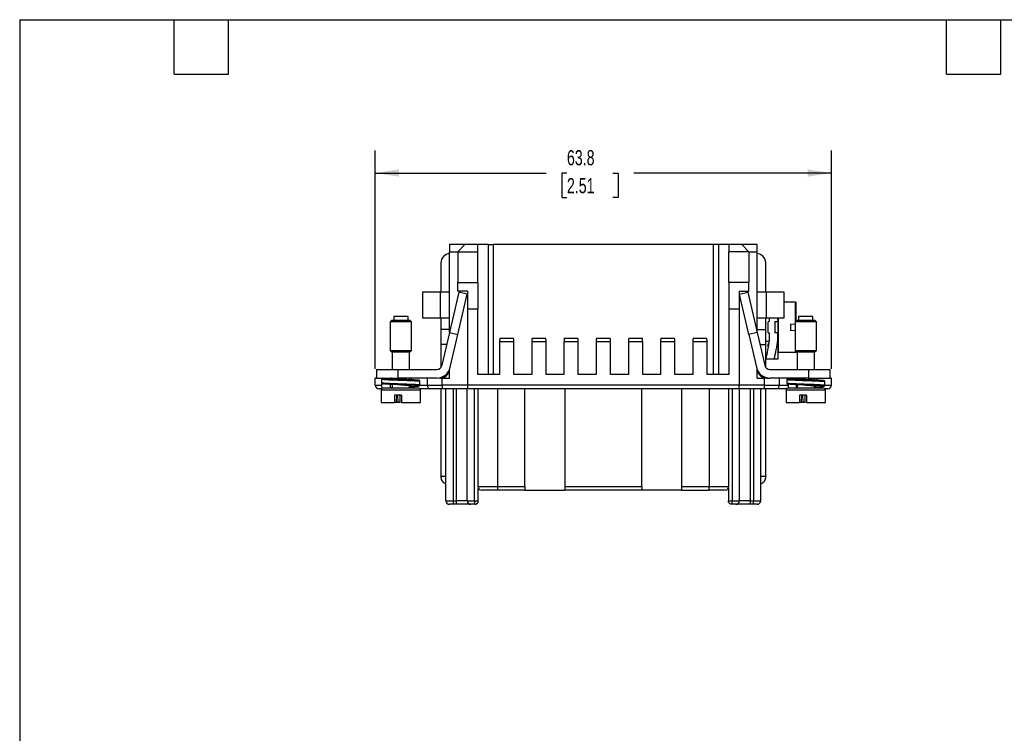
# Model space of a CAD drawing. Header units: millimetres. Extents: x 6 to 273, y 6 to 210.
# Tile 7 of 12: x 6 to 144, y 110 to 210. Entities that reach past the tile are written whole.
import ezdxf

# ---------------------------------------------------------------- set-up
doc = ezdxf.new("R2010")
doc.units = ezdxf.units.MM
doc.linetypes.add('SLD-Solid', pattern=[0])
doc.layers.add('DIMENSIONS', color=140, linetype='SLD-Solid', lineweight=25)
doc.layers.add('TEXT', color=140, linetype='SLD-Solid', lineweight=25)
doc.styles.add('SLDTEXTSTYLE0', font='TXT', dxfattribs={"width": 0.7})
doc.dimstyles.new('SLDDIMSTYLE0', dxfattribs={"dimtxt": 2.158008, "dimasz": 3.302, "dimexe": 0, "dimexo": 0.0625, "dimgap": 0.539502, "dimtad": 0, "dimtih": 1, "dimtoh": 1, "dimrnd": 1e-09, "dimzin": 12, "dimdsep": 46, "dimtxsty": 'SLDTEXTSTYLE0', "dimsah": 1, "dimcen": 0.09, "dimadec": 0, "dimazin": 3, "dimtfac": 1, "dimtofl": 0, "dimtmove": 0, "dimatfit": 3, "dimfxl": 0, "dimfrac": 2, "dimtolj": 1, "dimtzin": 12, "dimarcsym": 0})

# ---------------------------------------------------------------- blocks, each defined once
blk = doc.blocks.new('_D_6')
at = {"layer": 'DIMENSIONS'}
for p, q in [((56.06, 160.73), (56.06, 191.28)), ((119.81, 160.73), (119.81, 191.28)), ((56.06, 188.11), (79.93, 188.11)), ((82.85, 188.11), (82.13, 188.11)), ((82.13, 188.11), (82.13, 184.68)), ((89.27, 188.11), (89.99, 188.11)), ((89.99, 188.11), (89.99, 184.68)), ((119.81, 188.11), (92.19, 188.11)), ((82.13, 184.68), (82.85, 184.68)), ((89.99, 184.68), (89.27, 184.68))]:
    blk.add_line(p, q, dxfattribs=at)
for points in [[(56.06, 188.11), (59.36, 187.6), (59.36, 188.62)], [(119.81, 188.11), (116.51, 188.62), (116.51, 187.6)]]:
    blk.add_solid(points, dxfattribs=at)
at = {"layer": 'DIMENSIONS', "char_height": 2.117, "attachment_point": 1, "style": 'SLDTEXTSTYLE0'}
for s, insert in [('63.8', (82.85, 191.32)), ('2.51', (82.85, 187.41))]:
    blk.add_mtext(s, dxfattribs=dict(at, insert=insert))

msp = doc.modelspace()

# ---------------------------------------------------------------- linework, layer by layer
for p, q in [((66.436, 178.106), (66.436, 177.106)), ((68.586, 178.106), (66.436, 178.106)), ((67.586, 177.106), (68.586, 178.106)), ((70.386, 178.106), (68.586, 178.106)), ((70.386, 177.106), (70.386, 178.106)), ((71.822, 178.106), (70.386, 178.106)), ((71.822, 178.106), (71.822, 159.956)), ((71.822, 178.106), (72.572, 178.106)), ((72.572, 159.956), (72.572, 178.106)), ((103.301, 178.106), (72.572, 178.106)), ((103.301, 178.106), (103.301, 159.956)), ((104.051, 178.106), (103.301, 178.106)), ((104.051, 178.106), (104.051, 159.956)), ((105.486, 178.106), (104.051, 178.106)), ((107.286, 178.106), (105.486, 178.106)), ((105.486, 178.106), (105.486, 177.106)), ((107.286, 178.106), (108.286, 177.106)), ((109.436, 178.106), (107.286, 178.106)), ((109.436, 177.106), (109.436, 178.106)), ((66.436, 165.84), (66.436, 177.106)), ((66.436, 177.106), (67.586, 177.106)), ((67.586, 177.106), (70.386, 177.106)), ((67.586, 177.106), (67.586, 172.806)), ((70.386, 172.806), (70.386, 177.106)), ((108.286, 177.106), (105.486, 177.106)), ((105.486, 172.806), (105.486, 177.106)), ((108.286, 177.106), (108.286, 172.806)), ((108.286, 177.106), (109.436, 177.106)), ((109.436, 165.84), (109.436, 177.106)), ((65.236, 175.556), (65.236, 171.456)), ((110.636, 171.456), (110.636, 175.556)), ((67.586, 171.606), (67.586, 172.806)), ((67.586, 172.806), (70.386, 172.806)), ((70.386, 172.806), (70.386, 169.106)), ((108.286, 172.806), (105.486, 172.806)), ((105.486, 172.806), (105.486, 169.106)), ((108.286, 171.606), (108.286, 172.806)), ((62.636, 171.456), (62.636, 167.856)), ((65.136, 171.456), (62.636, 171.456)), ((65.136, 171.456), (65.136, 167.856)), ((66.436, 171.456), (65.136, 171.456)), ((67.736, 171.456), (66.428, 165.805)), ((68.936, 171.606), (67.586, 171.606)), ((67.598, 165.535), (68.906, 171.185)), ((68.906, 171.185), (67.736, 171.456)), ((68.936, 171.606), (68.936, 169.106)), ((106.936, 171.606), (106.936, 169.106)), ((106.936, 171.606), (108.286, 171.606)), ((106.967, 171.185), (108.136, 171.456)), ((108.275, 165.535), (106.967, 171.185)), ((108.136, 171.456), (109.444, 165.805)), ((110.736, 171.456), (109.436, 171.456)), ((110.736, 167.856), (110.736, 171.456)), ((113.236, 171.456), (110.736, 171.456)), ((113.236, 167.856), (113.236, 171.456)), ((114.812, 170.056), (113.236, 170.056)), ((114.812, 167.383), (114.812, 170.056)), ((58.636, 168.062), (58.636, 167.562)), ((59.49, 168.062), (58.636, 168.062)), ((60.636, 168.062), (59.49, 168.062)), ((60.636, 167.562), (60.636, 168.062)), ((68.936, 169.106), (68.936, 158.456)), ((70.386, 169.106), (68.936, 169.106)), ((70.386, 159.956), (70.386, 169.106)), ((106.936, 169.106), (105.486, 169.106)), ((105.486, 169.106), (105.486, 159.956)), ((106.936, 169.106), (106.936, 158.456)), ((115.236, 168.062), (115.236, 167.562)), ((116.09, 168.062), (115.236, 168.062)), ((117.236, 168.062), (116.09, 168.062)), ((117.236, 167.562), (117.236, 168.062)), ((58.39, 167.562), (58.136, 167.308)), ((58.136, 167.308), (58.136, 163.316)), ((61.136, 167.308), (58.136, 167.308)), ((58.39, 167.562), (60.882, 167.562)), ((61.136, 167.308), (60.882, 167.562)), ((61.136, 163.316), (61.136, 167.308)), ((62.636, 167.856), (65.136, 167.856)), ((65.136, 167.856), (66.436, 167.856)), ((65.236, 167.856), (65.236, 166.256)), ((109.436, 167.856), (110.736, 167.856)), ((110.636, 166.256), (110.636, 167.856)), ((110.736, 167.856), (113.236, 167.856)), ((110.912, 167.206), (110.912, 165.906)), ((111.112, 167.356), (111.062, 167.356)), ((111.112, 167.856), (111.112, 167.356)), ((111.912, 167.356), (112.312, 167.356)), ((111.912, 167.356), (111.912, 165.756)), ((112.312, 167.356), (112.312, 167.856)), ((112.412, 163.056), (112.412, 167.856)), ((114.112, 166.986), (114.736, 167.04)), ((114.112, 166.986), (114.112, 166.126)), ((114.99, 167.562), (114.736, 167.308)), ((114.736, 167.308), (114.736, 163.316)), ((117.736, 167.308), (114.736, 167.308)), ((114.99, 167.562), (117.482, 167.562)), ((117.736, 167.308), (117.482, 167.562)), ((117.736, 163.316), (117.736, 167.308)), ((66.436, 166.256), (65.236, 166.256)), ((65.236, 166.256), (65.236, 164.156)), ((66.428, 165.805), (65.371, 161.237)), ((66.428, 165.805), (67.598, 165.535)), ((66.54, 160.966), (67.598, 165.535)), ((109.444, 165.805), (108.275, 165.535)), ((108.275, 165.535), (109.333, 160.966)), ((109.436, 166.256), (110.636, 166.256)), ((109.444, 165.805), (110.502, 161.237)), ((110.636, 164.156), (110.636, 166.256)), ((111.062, 165.756), (111.112, 165.756)), ((111.112, 165.756), (111.112, 164.756)), ((112.312, 165.756), (111.912, 165.756)), ((112.312, 164.756), (112.312, 165.756)), ((114.736, 166.071), (114.112, 166.126)), ((66.047, 164.156), (65.236, 164.156)), ((65.236, 164.156), (65.236, 160.951)), ((73.436, 164.506), (73.436, 159.956)), ((75.436, 164.506), (73.436, 164.506)), ((75.367, 165.006), (73.505, 165.006)), ((75.436, 159.956), (75.436, 164.506)), ((77.936, 164.506), (77.936, 159.956)), ((79.936, 164.506), (77.936, 164.506)), ((79.867, 165.006), (78.005, 165.006)), ((79.936, 159.956), (79.936, 164.506)), ((82.436, 164.506), (82.436, 159.956)), ((84.436, 164.506), (82.436, 164.506)), ((84.367, 165.006), (82.505, 165.006)), ((84.436, 159.956), (84.436, 164.506)), ((86.936, 164.506), (86.936, 159.956)), ((88.936, 164.506), (86.936, 164.506)), ((88.867, 165.006), (87.005, 165.006)), ((88.936, 159.956), (88.936, 164.506)), ((91.436, 164.506), (91.436, 159.956)), ((93.436, 164.506), (91.436, 164.506)), ((93.367, 165.006), (91.505, 165.006)), ((93.436, 159.956), (93.436, 164.506)), ((95.936, 164.506), (95.936, 159.956)), ((97.936, 164.506), (95.936, 164.506)), ((97.867, 165.006), (96.005, 165.006)), ((97.936, 159.956), (97.936, 164.506)), ((100.436, 164.506), (100.436, 159.956)), ((102.436, 164.506), (100.436, 164.506)), ((102.367, 165.006), (100.505, 165.006)), ((102.436, 159.956), (102.436, 164.506)), ((109.826, 164.156), (110.636, 164.156)), ((110.636, 164.606), (111.088, 164.606)), ((110.636, 160.951), (110.636, 164.156)), ((110.965, 163.806), (110.912, 163.806)), ((112.312, 164.756), (112.312, 162.106)), ((58.136, 163.316), (58.39, 163.062)), ((58.136, 163.316), (61.136, 163.316)), ((60.882, 163.062), (58.39, 163.062)), ((58.411, 163.062), (58.411, 160.656)), ((60.861, 160.656), (60.861, 163.062)), ((60.882, 163.062), (61.136, 163.316)), ((112.412, 163.056), (114.812, 163.056)), ((114.736, 163.316), (114.99, 163.062)), ((114.736, 163.316), (117.736, 163.316)), ((114.812, 163.056), (114.812, 163.241)), ((117.482, 163.062), (114.99, 163.062)), ((115.011, 163.062), (115.011, 160.656)), ((117.461, 160.656), (117.461, 163.062)), ((117.482, 163.062), (117.736, 163.316)), ((111.836, 162.106), (110.636, 162.106)), ((56.236, 160.656), (56.236, 159.456)), ((56.236, 160.656), (59.236, 160.656)), ((59.236, 159.456), (59.236, 160.656)), ((59.236, 160.656), (64.64, 160.656)), ((66.436, 159.456), (66.436, 160.647)), ((73.436, 159.956), (70.386, 159.956)), ((77.936, 159.956), (75.436, 159.956)), ((82.436, 159.956), (79.936, 159.956)), ((86.936, 159.956), (84.436, 159.956)), ((91.436, 159.956), (88.936, 159.956)), ((95.936, 159.956), (93.436, 159.956)), ((100.436, 159.956), (97.936, 159.956)), ((105.486, 159.956), (102.436, 159.956)), ((109.436, 159.456), (109.436, 160.647)), ((111.233, 160.656), (116.636, 160.656)), ((116.636, 160.656), (116.636, 159.456)), ((116.636, 160.656), (119.636, 160.656)), ((119.636, 159.456), (119.636, 160.656)), ((56.061, 158.456), (56.061, 159.456)), ((56.236, 159.456), (56.061, 159.456)), ((56.061, 158.456), (56.986, 158.456)), ((56.236, 159.456), (59.236, 159.456)), ((56.986, 158.212), (56.986, 158.712)), ((56.992, 158.806), (56.992, 159.306)), ((57.248, 158.635), (57.141, 158.656)), ((58.186, 158.062), (58.186, 158.571)), ((58.411, 159.456), (58.411, 159.41)), ((58.411, 158.561), (58.411, 158.062)), ((64.64, 159.456), (59.236, 159.456)), ((60.861, 159.262), (60.861, 159.456)), ((60.861, 158.062), (60.861, 158.414)), ((61.121, 159.251), (61.121, 159.456)), ((62.273, 158.456), (63.305, 158.456)), ((62.286, 158.512), (62.286, 159.012)), ((63.305, 159.456), (63.305, 158.456)), ((63.305, 158.456), (65.389, 158.456)), ((65.036, 159.456), (65.036, 159.496)), ((65.389, 159.456), (65.036, 159.456)), ((65.389, 159.456), (66.436, 159.456)), ((65.389, 158.456), (65.389, 159.456)), ((68.936, 158.456), (65.389, 158.456)), ((65.389, 158.456), (65.389, 157.956)), ((106.936, 158.456), (68.936, 158.456)), ((68.936, 158.456), (68.936, 157.956)), ((106.936, 157.956), (106.936, 158.456)), ((110.484, 158.456), (106.936, 158.456)), ((109.436, 159.456), (110.484, 159.456)), ((110.484, 158.456), (110.484, 159.456)), ((110.836, 159.456), (110.484, 159.456)), ((110.484, 158.456), (112.568, 158.456)), ((110.484, 157.956), (110.484, 158.456)), ((110.836, 159.496), (110.836, 159.456)), ((110.836, 159.456), (111.233, 159.456)), ((116.636, 159.456), (111.233, 159.456)), ((112.568, 158.456), (112.568, 159.456)), ((112.568, 158.456), (113.826, 158.456)), ((113.586, 159.271), (113.586, 158.771)), ((113.826, 158.212), (113.826, 158.596)), ((114.882, 159.456), (114.882, 159.386)), ((114.918, 158.062), (114.918, 158.525)), ((115.011, 159.456), (115.011, 159.369)), ((115.011, 158.521), (115.011, 158.062)), ((116.236, 158.47), (116.236, 158.47)), ((116.636, 159.456), (119.636, 159.456)), ((117.461, 159.222), (117.461, 159.456)), ((117.461, 158.062), (117.461, 158.372)), ((117.811, 159.205), (117.811, 159.456)), ((118.886, 158.471), (118.886, 158.971)), ((118.892, 158.456), (119.811, 158.456)), ((119.811, 159.456), (119.636, 159.456)), ((119.811, 158.456), (119.811, 159.456)), ((56.886, 157.812), (56.886, 156.062)), ((56.886, 157.812), (62.386, 157.812)), ((58.186, 158.062), (57.136, 158.062)), ((62.109, 158.062), (57.138, 158.062)), ((59.734, 157.062), (58.745, 157.062)), ((58.745, 157.062), (58.745, 156.062)), ((59.03, 156.062), (59.07, 157.062)), ((59.033, 156.062), (59.072, 157.054)), ((59.072, 157.053), (59.075, 157.062)), ((59.072, 157.062), (59.072, 157.06)), ((59.211, 157.06), (59.211, 157.062)), ((59.253, 156.062), (59.214, 157.062)), ((59.539, 156.062), (59.539, 157.062)), ((59.734, 157.062), (59.734, 156.062)), ((61.121, 158.054), (61.121, 158.272)), ((62.386, 156.062), (62.386, 157.812)), ((65.236, 157.956), (65.236, 145.756)), ((68.936, 157.956), (65.389, 157.956)), ((65.936, 142.306), (65.936, 157.956)), ((66.936, 157.956), (66.936, 142.306)), ((67.411, 142.306), (67.411, 157.956)), ((68.911, 142.306), (68.911, 157.956)), ((106.936, 157.956), (68.936, 157.956)), ((69.911, 142.306), (69.911, 157.956)), ((70.386, 157.956), (70.386, 144.306)), ((73.136, 157.956), (73.136, 144.306)), ((76.986, 144.306), (76.986, 157.956)), ((82.536, 157.956), (82.536, 144.306)), ((93.336, 144.306), (93.336, 157.956)), ((98.886, 157.956), (98.886, 144.306)), ((102.736, 157.956), (102.736, 144.306)), ((105.486, 144.306), (105.486, 157.956)), ((105.961, 157.956), (105.961, 142.306)), ((110.484, 157.956), (106.936, 157.956)), ((106.961, 142.306), (106.961, 157.956)), ((108.461, 157.956), (108.461, 142.306)), ((108.936, 157.956), (108.936, 142.306)), ((109.936, 142.306), (109.936, 157.956)), ((110.636, 145.756), (110.636, 157.956)), ((113.486, 157.812), (113.486, 156.062)), ((113.486, 157.812), (118.986, 157.812)), ((118.709, 158.062), (113.738, 158.062)), ((116.334, 157.062), (115.345, 157.062)), ((115.345, 157.062), (115.345, 156.062)), ((115.63, 156.062), (115.67, 157.062)), ((115.633, 156.062), (115.672, 157.054)), ((115.672, 157.053), (115.675, 157.062)), ((115.672, 157.062), (115.672, 157.06)), ((115.811, 157.06), (115.811, 157.062)), ((115.853, 156.062), (115.814, 157.062)), ((116.139, 156.062), (116.139, 157.062)), ((116.334, 157.062), (116.334, 156.062)), ((117.811, 158.054), (117.811, 158.233)), ((118.986, 156.062), (118.986, 157.812)), ((56.886, 156.062), (58.745, 156.062)), ((59.03, 156.062), (58.745, 156.062)), ((59.033, 156.062), (59.03, 156.062)), ((59.253, 156.062), (59.033, 156.062)), ((59.539, 156.062), (59.253, 156.062)), ((59.734, 156.062), (62.386, 156.062)), ((113.486, 156.062), (115.345, 156.062)), ((115.63, 156.062), (115.345, 156.062)), ((115.633, 156.062), (115.63, 156.062)), ((115.853, 156.062), (115.633, 156.062)), ((116.139, 156.062), (115.853, 156.062)), ((116.334, 156.062), (118.986, 156.062)), ((65.236, 145.756), (65.936, 145.756)), ((109.936, 145.756), (110.636, 145.756)), ((70.386, 144.306), (73.136, 144.306)), ((70.461, 142.306), (70.461, 144.042)), ((73.136, 144.306), (76.986, 144.306)), ((73.136, 144.306), (73.136, 143.806)), ((76.986, 143.806), (73.136, 143.806)), ((76.986, 144.306), (76.986, 143.806)), ((76.986, 143.806), (82.536, 143.806)), ((82.536, 144.306), (93.336, 144.306)), ((82.536, 144.306), (82.536, 143.806)), ((93.336, 143.806), (82.536, 143.806)), ((93.336, 144.306), (93.336, 143.806)), ((98.886, 143.806), (93.336, 143.806)), ((98.886, 144.306), (102.736, 144.306)), ((98.886, 144.306), (98.886, 143.806)), ((98.886, 143.806), (102.736, 143.806)), ((102.736, 144.306), (105.486, 144.306)), ((102.736, 143.806), (102.736, 144.306)), ((105.411, 144.042), (105.411, 142.306)), ((65.936, 142.306), (66.936, 142.306)), ((66.936, 142.306), (67.411, 142.306)), ((66.936, 142.306), (66.936, 141.806)), ((67.411, 141.806), (66.936, 141.806)), ((68.911, 142.306), (67.411, 142.306)), ((67.411, 141.806), (67.411, 142.306)), ((68.911, 142.306), (69.911, 142.306)), ((69.911, 142.306), (70.461, 142.306)), ((69.911, 142.306), (69.911, 141.806)), ((69.961, 141.806), (69.911, 141.806)), ((105.411, 142.306), (105.961, 142.306)), ((105.961, 141.806), (105.911, 141.806)), ((105.961, 141.806), (105.961, 142.306)), ((105.961, 142.306), (106.961, 142.306)), ((106.461, 141.806), (105.961, 141.806)), ((108.461, 142.306), (106.961, 142.306)), ((108.461, 142.306), (108.461, 141.806)), ((108.461, 142.306), (108.936, 142.306)), ((108.936, 141.806), (108.461, 141.806)), ((108.936, 142.306), (109.936, 142.306)), ((108.936, 141.806), (108.936, 142.306)), ((109.436, 141.806), (108.936, 141.806))]:
    msp.add_line(p, q)
for centre, radius, start, end in [((66.536, 175.556), 1.3, 94.41173, 180), ((109.336, 175.556), 1.3, 0, 85.58827), ((114.812, 169.956), 0.1, 0, 90), ((111.062, 167.206), 0.15, 90, 180), ((111.062, 165.906), 0.15, 180, 270), ((111.062, 164.156), 0.15, 90, 180), ((112.412, 163.156), 0.1, 180, 270), ((114.812, 163.156), 0.1, 270, 351.88108), ((64.64, 161.406), 0.75, 270, 346.96664), ((111.233, 161.406), 0.75, 193.03336, 270), ((64.64, 161.406), 1.95, 270, 346.96664), ((65.136, 160.756), 1.3, 270, 355.58827), ((111.233, 161.406), 1.95, 193.03336, 270), ((110.736, 160.756), 1.3, 184.41173, 270), ((56.561, 158.456), 0.5, 180, 270), ((63.803, 158.454), 0.498, 179.78568, 269.78407), ((112.07, 158.454), 0.498, 270.21594, 0.21432), ((119.311, 158.456), 0.5, 270, 0), ((57.136, 157.812), 0.25, 90, 180), ((62.136, 157.812), 0.25, 0, 90), ((113.736, 157.812), 0.25, 90, 180), ((118.736, 157.812), 0.25, 0, 90), ((70.886, 144.306), 0.5, 180, 270), ((104.986, 144.306), 0.5, 270, 0), ((66.436, 142.306), 0.5, 180, 270), ((69.411, 142.306), 0.5, 180, 270), ((106.461, 142.306), 0.5, 270, 0), ((109.436, 142.306), 0.5, 270, 0)]:
    msp.add_arc(centre, radius, start, end)
for centre, major_axis, ratio, start_param, end_param in [((73.505, 164.506), (0, 0.5), 0.137931, 0, 1.5707963), ((75.367, 164.506), (0, 0.5), 0.137931, 4.712389, 6.2831853), ((78.005, 164.506), (0, 0.5), 0.137931, 0, 1.5707963), ((79.867, 164.506), (0, 0.5), 0.137931, 4.712389, 6.2831853), ((82.505, 164.506), (0, 0.5), 0.137931, 0, 1.5707963), ((84.367, 164.506), (0, 0.5), 0.137931, 4.712389, 6.2831853), ((87.005, 164.506), (0, 0.5), 0.137931, 0, 1.5707963), ((88.867, 164.506), (0, 0.5), 0.137931, 4.712389, 6.2831853), ((91.505, 164.506), (0, 0.5), 0.137931, 0, 1.5707963), ((93.367, 164.506), (0, 0.5), 0.137931, 4.712389, 6.2831853), ((96.005, 164.506), (0, 0.5), 0.137931, 0, 1.5707963), ((97.867, 164.506), (0, 0.5), 0.137931, 4.712389, 6.2831853), ((100.505, 164.506), (0, 0.5), 0.137931, 0, 1.5707963), ((102.367, 164.506), (0, 0.5), 0.137931, 4.712389, 6.2831853), ((58.786, 156.129), (0.284, 0.933), 0.0372793, 6.2275122, 6.2945497), ((58.965, 157.095), (0.251, -0.023), 0.2703878, 5.1722858, 6.0991501), ((59.003, 156.129), (0.211, 0.933), 0.0387612, 0.0087618, 0.0757993), ((115.386, 156.129), (0.284, 0.933), 0.0372793, 6.2275122, 6.2945497), ((115.565, 157.095), (0.251, -0.023), 0.2703878, 5.1722858, 6.0991501), ((115.603, 156.129), (0.211, 0.933), 0.0387612, 0.0087618, 0.0757993)]:
    msp.add_ellipse(centre, major_axis=major_axis, ratio=ratio, start_param=start_param, end_param=end_param)
for points, knots in [([(114.912, 167.483), (114.912, 167.592), (114.912, 167.825), (114.912, 168.235), (114.912, 168.694), (114.912, 169.145), (114.912, 169.511), (114.912, 169.767), (114.912, 169.927), (114.912, 169.946), (114.912, 169.956)], [0, 0, 0, 0, 0.0775995, 0.1665126, 0.3083525, 0.4503143, 0.592154, 0.7341158, 0.8669963, 1, 1, 1, 1]), ([(112.312, 167.328), (112.312, 167.283), (112.312, 167.034), (112.312, 166.626), (112.312, 166.153), (112.312, 165.898), (112.312, 165.783)], [0, 0, 0, 0, 0.0901092, 0.5004367, 0.7746814, 1, 1, 1, 1]), ([(56.986, 158.712), (56.987, 158.729), (56.987, 158.749), (56.997, 158.765), (56.998, 158.767)], [0, 0, 0, 0, 0.8809429, 1, 1, 1, 1]), ([(57.141, 159.456), (57.106, 159.456), (57.065, 159.441), (57.006, 159.383), (56.992, 159.341), (56.992, 159.306)], [0, 0, 0, 0, 0.5, 0.5, 1, 1, 1, 1]), ([(56.992, 159.306), (57.012, 159.295), (57.095, 159.283), (57.393, 159.257), (57.607, 159.244), (57.988, 159.225), (58.124, 159.219), (58.407, 159.208), (58.553, 159.202), (59.021, 159.185), (59.369, 159.172), (60.064, 159.146), (60.409, 159.133), (60.869, 159.115), (61.011, 159.11), (61.281, 159.099), (61.41, 159.093), (61.768, 159.074), (61.964, 159.061), (62.223, 159.035), (62.286, 159.022), (62.286, 159.012)], [0, 0, 0, 0, 0.125, 0.125, 0.25, 0.25, 0.3125, 0.3125, 0.375, 0.375, 0.5, 0.5, 0.625, 0.625, 0.6875, 0.6875, 0.75, 0.75, 0.875, 0.875, 1, 1, 1, 1]), ([(56.992, 158.806), (56.993, 158.789), (56.997, 158.755), (57.023, 158.711), (57.051, 158.682), (57.071, 158.675), (57.076, 158.673)], [0, 0, 0, 0, 0.3031648, 0.6063297, 0.9094945, 1, 1, 1, 1]), ([(56.992, 158.806), (56.995, 158.804), (57.003, 158.801), (57.026, 158.796), (57.059, 158.79), (57.105, 158.784), (57.166, 158.777), (57.285, 158.766), (57.498, 158.75), (57.845, 158.731), (58.252, 158.713), (58.657, 158.699), (59.145, 158.68), (59.827, 158.655), (60.726, 158.621), (61.374, 158.596), (61.824, 158.57), (62.066, 158.552), (62.216, 158.534), (62.277, 158.522), (62.283, 158.515), (62.286, 158.512)], [0, 0, 0, 0, 0.0174758, 0.036249, 0.0563195, 0.0776872, 0.1003522, 0.1243142, 0.1880299, 0.2517458, 0.3129891, 0.3742261, 0.4166463, 0.5002928, 0.6241347, 0.7479674, 0.7830742, 0.8751156, 0.9225914, 0.9642206, 1, 1, 1, 1]), ([(57.073, 158.672), (57.089, 158.666), (57.112, 158.657), (57.174, 158.648), (57.194, 158.645)], [0, 0, 0, 0, 0.6672449, 1, 1, 1, 1]), ([(57.141, 159.456), (57.17, 159.448), (57.229, 159.432), (57.525, 159.406), (57.952, 159.38), (58.489, 159.357), (59.062, 159.335), (59.455, 159.319), (59.634, 159.312)], [0, 0, 0, 0, 0.1690674, 0.3439946, 0.5189219, 0.6879893, 0.8570567, 1, 1, 1, 1]), ([(59.634, 158.512), (59.455, 158.519), (59.062, 158.535), (58.49, 158.557), (57.95, 158.58), (57.533, 158.606), (57.295, 158.625), (57.252, 158.634), (57.248, 158.635)], [0, 0, 0, 0, 0.1681282, 0.3669832, 0.5658382, 0.7715855, 0.9773327, 1, 1, 1, 1]), ([(59.633, 159.312), (59.576, 159.316), (59.357, 159.331), (58.983, 159.356), (58.583, 159.386), (58.279, 159.422), (58.22, 159.444), (58.189, 159.456)], [0, 0, 0, 0, 0.0778668, 0.3025336, 0.5270305, 0.7515106, 1, 1, 1, 1]), ([(59.634, 159.312), (59.674, 159.31), (59.932, 159.3), (60.403, 159.281), (60.99, 159.258), (61.493, 159.234), (61.86, 159.208), (62.056, 159.19), (62.077, 159.181), (62.078, 159.181)], [0, 0, 0, 0, 0.0352942, 0.2283262, 0.4148918, 0.6014575, 0.7944894, 0.9875214, 1, 1, 1, 1]), ([(59.634, 158.512), (59.723, 158.506), (59.975, 158.489), (60.371, 158.461), (60.755, 158.431), (61.022, 158.395), (61.113, 158.362), (61.054, 158.335), (60.914, 158.317), (60.861, 158.31)], [0, 0, 0, 0, 0.0870311, 0.2469978, 0.4068662, 0.5667083, 0.7436397, 0.9035057, 1, 1, 1, 1]), ([(62.051, 158.339), (62.088, 158.346), (62.169, 158.36), (62.097, 158.382), (61.872, 158.408), (61.49, 158.434), (60.99, 158.458), (60.403, 158.481), (59.932, 158.5), (59.674, 158.51), (59.634, 158.512)], [0, 0, 0, 0, 0.117603, 0.2578183, 0.4028934, 0.5479685, 0.6881838, 0.8283992, 0.9734743, 1, 1, 1, 1]), ([(60.861, 158.261), (61.033, 158.268), (61.39, 158.283), (61.782, 158.309), (62.01, 158.329), (62.046, 158.338), (62.051, 158.339)], [0, 0, 0, 0, 0.3008479, 0.62515, 0.9494522, 1, 1, 1, 1]), ([(62.104, 158.35), (62.122, 158.352), (62.165, 158.357), (62.253, 158.396), (62.275, 158.473), (62.286, 158.511)], [0, 0, 0, 0, 0.2471609, 0.6233806, 1, 1, 1, 1]), ([(62.286, 159.011), (62.284, 159.033), (62.278, 159.076), (62.22, 159.148), (62.179, 159.16), (62.145, 159.168), (62.132, 159.171)], [0, 0, 0, 0, 0.1610758, 0.31603, 0.7534492, 1, 1, 1, 1]), ([(113.589, 158.771), (113.588, 158.771), (113.577, 158.764), (113.634, 158.75), (113.752, 158.735), (113.873, 158.725), (113.953, 158.719), (114.042, 158.713), (114.14, 158.707), (114.246, 158.702), (114.351, 158.697), (114.475, 158.691), (114.599, 158.685), (114.737, 158.679), (114.872, 158.673), (115.03, 158.666), (115.299, 158.655), (115.688, 158.64), (116.074, 158.626), (116.339, 158.617), (116.484, 158.612), (116.628, 158.606), (116.77, 158.601), (116.911, 158.596), (117.05, 158.592), (117.145, 158.588), (117.216, 158.586), (117.304, 158.582), (117.431, 158.577), (117.583, 158.57), (117.73, 158.564), (117.893, 158.556), (118.143, 158.544), (118.42, 158.528), (118.576, 158.517), (118.646, 158.512)], [0, 0, 0, 0, 0.0057019, 0.0778916, 0.1500814, 0.1732421, 0.1964019, 0.2195609, 0.2427192, 0.2658767, 0.2890334, 0.3072124, 0.3371193, 0.356475, 0.3787631, 0.4039833, 0.4321352, 0.5026145, 0.5730911, 0.5932549, 0.6134186, 0.6335821, 0.6537453, 0.6739084, 0.6940713, 0.7142339, 0.7156625, 0.7260265, 0.7540219, 0.7740991, 0.7982267, 0.8264041, 0.8586304, 0.9367504, 1, 1, 1, 1]), ([(113.871, 159.452), (113.792, 159.442), (113.686, 159.429), (113.611, 159.358), (113.59, 159.312), (113.587, 159.284), (113.586, 159.271)], [0, 0, 0, 0, 0.6429231, 0.858633, 0.9385552, 1, 1, 1, 1]), ([(113.593, 159.272), (113.59, 159.272), (113.586, 159.271), (113.587, 159.27), (113.587, 159.27), (113.587, 159.27), (113.587, 159.27), (113.587, 159.27), (113.587, 159.27), (113.587, 159.27), (113.587, 159.27), (113.587, 159.27), (113.587, 159.27), (113.587, 159.269), (113.589, 159.267), (113.594, 159.264), (113.61, 159.258), (113.647, 159.249), (113.707, 159.241), (113.767, 159.234), (113.818, 159.23), (113.874, 159.225), (113.955, 159.22), (114.046, 159.214), (114.146, 159.208), (114.254, 159.202), (114.447, 159.192), (114.754, 159.178), (115.141, 159.162), (115.473, 159.148), (115.717, 159.139), (115.917, 159.131), (116.076, 159.126), (116.236, 159.12), (116.411, 159.114), (116.609, 159.108), (116.806, 159.101), (116.999, 159.094), (117.134, 159.089), (117.218, 159.085), (117.256, 159.084), (117.35, 159.08), (117.52, 159.073), (117.781, 159.062), (118.024, 159.05), (118.222, 159.039), (118.361, 159.031), (118.476, 159.024), (118.571, 159.017), (118.622, 159.013), (118.646, 159.012)], [0, 0, 0, 0, 0.0093053, 0.0093093, 0.0093124, 0.009318, 0.009328, 0.0093463, 0.0093798, 0.0094425, 0.0095633, 0.0098079, 0.010336, 0.011571, 0.0157691, 0.0299618, 0.0518817, 0.0815266, 0.1215621, 0.1458612, 0.1533124, 0.1767233, 0.2001346, 0.2235461, 0.2469579, 0.27037, 0.2937823, 0.3639263, 0.4340731, 0.4756443, 0.5104053, 0.5383529, 0.5594847, 0.5770546, 0.6046861, 0.6323183, 0.6599511, 0.6875846, 0.7152188, 0.7194612, 0.725112, 0.7321711, 0.7617908, 0.8040704, 0.8589974, 0.8919568, 0.922537, 0.9507378, 0.9765589, 1, 1, 1, 1]), ([(113.586, 158.771), (113.589, 158.75), (113.595, 158.707), (113.655, 158.631), (113.719, 158.617), (113.776, 158.601), (113.831, 158.595), (113.841, 158.594)], [0, 0, 0, 0, 0.10932082, 0.21959073, 0.56081624, 0.92122279, 1, 1, 1, 1]), ([(113.902, 159.456), (113.841, 159.448), (113.716, 159.432), (113.738, 159.406), (113.92, 159.38), (114.257, 159.357), (114.722, 159.333), (115.294, 159.307), (115.82, 159.286), (116.138, 159.274), (116.237, 159.27)], [0, 0, 0, 0, 0.1315277, 0.2676141, 0.4037005, 0.5352282, 0.6667559, 0.8028422, 0.9389286, 1, 1, 1, 1]), ([(116.237, 158.47), (116.138, 158.474), (115.82, 158.486), (115.295, 158.507), (114.72, 158.533), (114.264, 158.557), (113.982, 158.574), (113.911, 158.585), (113.894, 158.588)], [0, 0, 0, 0, 0.0958243, 0.3093513, 0.5228783, 0.7292525, 0.9356267, 1, 1, 1, 1]), ([(116.237, 159.27), (116.135, 159.277), (115.87, 159.294), (115.466, 159.324), (115.091, 159.356), (114.848, 159.386), (114.748, 159.422), (114.836, 159.444), (114.882, 159.456)], [0, 0, 0, 0, 0.1087784, 0.2832602, 0.4578853, 0.6323785, 0.8068585, 1, 1, 1, 1]), ([(116.237, 159.27), (116.35, 159.266), (116.677, 159.254), (117.207, 159.234), (117.779, 159.208), (118.234, 159.182), (118.51, 159.164), (118.577, 159.154), (118.593, 159.152)], [0, 0, 0, 0, 0.1091595, 0.3129381, 0.5237797, 0.7346212, 0.9383999, 1, 1, 1, 1]), ([(118.589, 158.289), (118.641, 158.296), (118.757, 158.311), (118.737, 158.335), (118.567, 158.359), (118.241, 158.382), (117.777, 158.408), (117.208, 158.434), (116.677, 158.454), (116.35, 158.466), (116.237, 158.47)], [0, 0, 0, 0, 0.1088011, 0.2476769, 0.3819006, 0.5161242, 0.655, 0.7938758, 0.9280995, 1, 1, 1, 1]), ([(116.238, 158.47), (116.282, 158.467), (116.488, 158.454), (116.852, 158.432), (117.277, 158.395), (117.577, 158.362), (117.706, 158.331), (117.678, 158.297), (117.532, 158.277), (117.461, 158.267)], [0, 0, 0, 0, 0.0426718, 0.2015877, 0.3604775, 0.5363547, 0.6952683, 0.854178, 1, 1, 1, 1]), ([(117.461, 158.221), (117.579, 158.226), (117.883, 158.24), (118.254, 158.26), (118.519, 158.277), (118.579, 158.287), (118.589, 158.289)], [0, 0, 0, 0, 0.2200242, 0.5707226, 0.921421, 1, 1, 1, 1]), ([(118.642, 158.296), (118.686, 158.301), (118.75, 158.308), (118.857, 158.36), (118.877, 158.436), (118.886, 158.471)], [0, 0, 0, 0, 0.5173327, 0.7716789, 1, 1, 1, 1]), ([(118.886, 158.971), (118.884, 158.993), (118.878, 159.036), (118.817, 159.112), (118.755, 159.126), (118.703, 159.14), (118.653, 159.145), (118.646, 159.146)], [0, 0, 0, 0, 0.11496725, 0.22971014, 0.57644702, 0.93667342, 1, 1, 1, 1]), ([(118.646, 159.012), (118.71, 159.006), (118.835, 158.994), (118.884, 158.98), (118.886, 158.973), (118.886, 158.971)], [0, 0, 0, 0, 0.4637858, 0.9051089, 1, 1, 1, 1]), ([(118.646, 158.512), (118.709, 158.506), (118.83, 158.494), (118.896, 158.48), (118.88, 158.473), (118.878, 158.471)], [0, 0, 0, 0, 0.4620641, 0.9017717, 1, 1, 1, 1]), ([(56.938, 157.956), (56.893, 157.956), (56.78, 157.956), (56.615, 157.956), (56.582, 157.956), (56.561, 157.956)], [0, 0, 0, 0, 0.1916336, 0.4766396, 1, 1, 1, 1]), ([(57.136, 158.062), (57.101, 158.062), (57.06, 158.076), (57.001, 158.135), (56.986, 158.176), (56.986, 158.212)], [0, 0, 0, 0, 0.5, 0.5, 1, 1, 1, 1]), ([(58.411, 158.114), (58.38, 158.11), (58.251, 158.096), (58.196, 158.077), (58.188, 158.065), (58.186, 158.062)], [0, 0, 0, 0, 0.1976394, 0.8177122, 1, 1, 1, 1]), ([(63.801, 157.956), (63.774, 157.956), (63.72, 157.956), (63.533, 157.956), (63.269, 157.956), (62.919, 157.956), (62.602, 157.956), (62.391, 157.956), (62.335, 157.956)], [0, 0, 0, 0, 0.1783753, 0.3568474, 0.5476552, 0.7386602, 0.9294681, 1, 1, 1, 1]), ([(65.389, 157.956), (65.352, 157.956), (65.277, 157.956), (65.166, 157.956), (65.056, 157.956), (64.947, 157.956), (64.781, 157.956), (64.566, 157.956), (64.323, 157.956), (64.117, 157.956), (63.976, 157.956), (63.886, 157.956), (63.83, 157.956), (63.811, 157.956), (63.801, 157.956)], [0, 0, 0, 0, 0.0485442, 0.0967483, 0.1448502, 0.1930897, 0.2417042, 0.3707604, 0.5000418, 0.629098, 0.7583794, 0.8390559, 0.9192257, 1, 1, 1, 1]), ([(112.072, 157.956), (112.066, 157.956), (112.056, 157.956), (112.03, 157.956), (111.998, 157.956), (111.957, 157.956), (111.883, 157.956), (111.756, 157.956), (111.55, 157.956), (111.307, 157.956), (111.069, 157.956), (110.854, 157.956), (110.67, 157.956), (110.546, 157.956), (110.484, 157.956)], [0, 0, 0, 0, 0.0485442, 0.0967483, 0.1448502, 0.1930897, 0.2417042, 0.3707604, 0.5000417, 0.6290979, 0.7583794, 0.8390558, 0.9192257, 1, 1, 1, 1]), ([(113.538, 157.956), (113.481, 157.956), (113.271, 157.956), (112.954, 157.956), (112.604, 157.956), (112.34, 157.956), (112.152, 157.956), (112.099, 157.956), (112.072, 157.956)], [0, 0, 0, 0, 0.07014266, 0.26118652, 0.45203315, 0.64307705, 0.82149015, 1, 1, 1, 1]), ([(113.963, 158.062), (113.931, 158.062), (113.893, 158.076), (113.84, 158.135), (113.826, 158.176), (113.826, 158.212)], [0, 0, 0, 0, 0.5, 0.5, 1, 1, 1, 1]), ([(115.011, 158.073), (115.002, 158.072), (114.961, 158.068), (114.936, 158.065), (114.918, 158.062)], [0, 0, 0, 0, 0.2305805, 1, 1, 1, 1]), ([(119.311, 157.956), (119.29, 157.956), (119.258, 157.956), (119.093, 157.956), (118.98, 157.956), (118.935, 157.956)], [0, 0, 0, 0, 0.5229811, 0.8072794, 1, 1, 1, 1]), ([(65.936, 144.623), (65.824, 144.687), (65.565, 144.836), (65.297, 145.249), (65.257, 145.587), (65.236, 145.756)], [0, 0, 0, 0, 0.27455746, 0.63727873, 1, 1, 1, 1]), ([(110.636, 145.756), (110.616, 145.587), (110.576, 145.249), (110.308, 144.836), (110.048, 144.687), (109.936, 144.623)], [0, 0, 0, 0, 0.3627213, 0.7254425, 1, 1, 1, 1]), ([(73.136, 143.806), (73.089, 143.806), (72.995, 143.806), (72.854, 143.806), (72.715, 143.806), (72.577, 143.806), (72.441, 143.806), (72.209, 143.806), (71.892, 143.806), (71.535, 143.806), (71.242, 143.806), (71.057, 143.806), (70.951, 143.806), (70.896, 143.806), (70.89, 143.806), (70.886, 143.806)], [0, 0, 0, 0, 0.04027765, 0.08024513, 0.12006097, 0.1598855, 0.19987895, 0.24019952, 0.3700523, 0.50005769, 0.62991039, 0.75991571, 0.84012329, 0.9197235, 1, 1, 1, 1]), ([(104.986, 143.806), (104.986, 143.806), (104.984, 143.806), (104.97, 143.806), (104.948, 143.806), (104.918, 143.806), (104.878, 143.806), (104.794, 143.806), (104.631, 143.806), (104.338, 143.806), (103.981, 143.806), (103.623, 143.806), (103.298, 143.806), (103.019, 143.806), (102.831, 143.806), (102.736, 143.806)], [0, 0, 0, 0, 0.0402776, 0.0802451, 0.120061, 0.1598855, 0.1998789, 0.2401995, 0.3700523, 0.5000577, 0.6299104, 0.7599157, 0.8401233, 0.9197235, 1, 1, 1, 1]), ([(66.936, 141.806), (66.915, 141.806), (66.872, 141.806), (66.807, 141.806), (66.735, 141.806), (66.657, 141.806), (66.582, 141.806), (66.518, 141.806), (66.472, 141.806), (66.442, 141.806), (66.438, 141.806), (66.436, 141.806)], [0, 0, 0, 0, 0.082306, 0.1652132, 0.2501062, 0.3722224, 0.5000507, 0.6221754, 0.7499954, 0.8736068, 1, 1, 1, 1]), ([(69.411, 141.806), (69.411, 141.806), (69.409, 141.806), (69.396, 141.806), (69.375, 141.806), (69.345, 141.806), (69.307, 141.806), (69.23, 141.806), (69.086, 141.806), (68.835, 141.806), (68.53, 141.806), (68.22, 141.806), (67.931, 141.806), (67.673, 141.806), (67.499, 141.806), (67.411, 141.806)], [0, 0, 0, 0, 0.0419537, 0.0835664, 0.1250174, 0.1664877, 0.2081587, 0.2502085, 0.3749613, 0.5000629, 0.6248157, 0.7499172, 0.8334436, 0.9163195, 1, 1, 1, 1]), ([(69.911, 141.806), (69.891, 141.806), (69.849, 141.806), (69.787, 141.806), (69.715, 141.806), (69.635, 141.806), (69.556, 141.806), (69.491, 141.806), (69.445, 141.806), (69.416, 141.806), (69.413, 141.806), (69.411, 141.806)], [0, 0, 0, 0, 0.0795968, 0.1592228, 0.2401291, 0.3686016, 0.5000689, 0.6285428, 0.7600114, 0.8792821, 1, 1, 1, 1]), ([(69.961, 141.806), (69.983, 141.807), (70.024, 141.808), (70.079, 141.819), (70.126, 141.833), (70.184, 141.856), (70.252, 141.895), (70.326, 141.96), (70.386, 142.035), (70.429, 142.122), (70.456, 142.213), (70.46, 142.275), (70.461, 142.306)], [0, 0, 0, 0, 0.0969354, 0.1804529, 0.2505553, 0.3072504, 0.4502339, 0.5739063, 0.6938745, 0.8033654, 0.9045101, 1, 1, 1, 1]), ([(105.911, 141.806), (105.89, 141.807), (105.849, 141.808), (105.793, 141.819), (105.747, 141.833), (105.689, 141.856), (105.621, 141.895), (105.546, 141.96), (105.487, 142.035), (105.444, 142.122), (105.416, 142.213), (105.413, 142.275), (105.411, 142.306)], [0, 0, 0, 0, 0.0969354, 0.1804529, 0.2505553, 0.3072504, 0.4502339, 0.5739063, 0.6938745, 0.8033654, 0.9045101, 1, 1, 1, 1]), ([(108.461, 141.806), (108.418, 141.806), (108.33, 141.806), (108.2, 141.806), (108.071, 141.806), (107.944, 141.806), (107.819, 141.806), (107.615, 141.806), (107.343, 141.806), (107.039, 141.806), (106.787, 141.806), (106.622, 141.806), (106.524, 141.806), (106.471, 141.806), (106.465, 141.806), (106.461, 141.806)], [0, 0, 0, 0, 0.0419537, 0.0835664, 0.1250174, 0.1664877, 0.2081587, 0.2502085, 0.3749613, 0.5000629, 0.6248157, 0.7499172, 0.8334436, 0.9163195, 1, 1, 1, 1])]:
    msp.add_open_spline(points, degree=3, knots=knots)
for points in [[(111.112, 164.756), (111.005, 163.864), (110.834, 162.982), (110.636, 162.106)], [(110.912, 164.156), (110.912, 164.156), (110.912, 163.999), (110.912, 163.806)], [(111.836, 162.106), (112.034, 162.982), (112.205, 163.864), (112.312, 164.756)], [(112.312, 162.106), (112.205, 162.106), (112.034, 162.106), (111.836, 162.106)]]:
    msp.add_open_spline(points, degree=3)
at = {"layer": 'TEXT'}
for p, q in [((6.35, 209.55), (273.05, 209.55)), ((6.35, 209.55), (6.35, 6.35)), ((27.94, 201.93), (27.94, 209.55)), ((35.56, 201.93), (35.56, 209.55)), ((135.89, 201.93), (135.89, 209.55)), ((143.51, 201.93), (143.51, 209.55)), ((27.94, 201.93), (35.56, 201.93)), ((135.89, 201.93), (143.51, 201.93))]:
    msp.add_line(p, q, dxfattribs=at)

# ---------------------------------------------------------------- dimensions: what is measured, and where the dimension line sits
at = {"layer": 'DIMENSIONS'}
dim = msp.add_linear_dim(base=(56.061, 188.108), p1=(119.811, 159.456), p2=(56.061, 159.456), dimstyle='SLDDIMSTYLE0', dxfattribs=at)
dim.commit()
dim.dimension.update_dxf_attribs({"geometry": '_D_6', "text_midpoint": (86.06, 188.108), "dimtype": 160})

doc.saveas('drawing.dxf')
